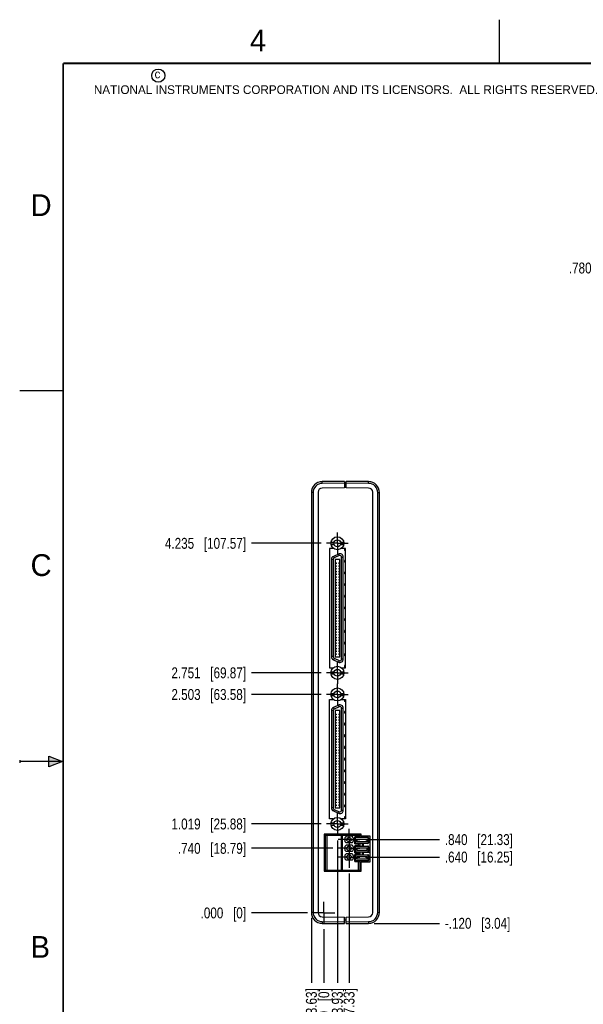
# Model space of a CAD drawing. Header units: inches. Extents: x 0 to 22, y 0 to 17.
# Tile 2 of 24: x 0 to 6.5, y 5.7 to 17. Entities that reach past the tile are written whole.
import ezdxf

# ---------------------------------------------------------------- set-up
doc = ezdxf.new("R2010")
doc.units = ezdxf.units.IN
doc.header["$LTSCALE"] = 1.21
doc.header["$MEASUREMENT"] = 0
doc.linetypes.add('CENTER', pattern=[0.6, 0.375, -0.075, 0.075, -0.075])
doc.layers.get('0').update_dxf_attribs({"linetype": 'CONTINUOUS'})
doc.layers.add('02___PRT_ALL_AXES', color=7, linetype='CONTINUOUS')
doc.layers.add('DIMENSIONS', color=7, linetype='CONTINUOUS')
doc.styles.get("Standard").update_dxf_attribs({"font": 'txt', "width": 0.8})
doc.styles.add('TEXTSTYLE_2', font='txt')
doc.dimstyles.new('DIMSTYLE_1', dxfattribs={"dimtxt": 0.125, "dimasz": 0.18, "dimexe": 0.18, "dimexo": 0.0625, "dimgap": 0.09, "dimtad": 0, "dimtih": 1, "dimtoh": 1, "dimdec": 3, "dimzin": 4, "dimdsep": 46, "dimtxsty": 'STANDARD', "dimblk": '_FILLED', "dimblk1": '_FILLED', "dimblk2": '_FILLED', "dimcen": 0.09, "dimadec": 0, "dimazin": 0, "dimtp": 0.01, "dimtm": 0.01, "dimtfac": 1, "dimtdec": 3, "dimtofl": 0, "dimtmove": 0, "dimatfit": 3, "dimldrblk": '_FILLED', "dimfxl": 1, "dimtolj": 1, "dimtzin": 4, "dimarcsym": 0})
doc.dimstyles.new('DIMSTYLE_2', dxfattribs={"dimtxt": 0.125, "dimasz": 0.18, "dimexe": 0.18, "dimexo": 0.0625, "dimgap": 0.09, "dimtad": 0, "dimtih": 1, "dimtoh": 1, "dimdec": 3, "dimzin": 4, "dimdsep": 46, "dimtxsty": 'STANDARD', "dimblk": '_FILLED', "dimblk1": '_FILLED', "dimblk2": '_FILLED', "dimcen": 0.09, "dimadec": 0, "dimazin": 0, "dimtp": 0.01, "dimtm": 0.01, "dimtfac": 1, "dimtdec": 3, "dimtofl": 0, "dimtmove": 0, "dimatfit": 3, "dimldrblk": '_FILLED', "dimfxl": 1, "dimtolj": 1, "dimtzin": 4, "dimarcsym": 0})

# ---------------------------------------------------------------- blocks, each defined once
blk = doc.blocks.new('_FILLED')
at = {"color": 0, "linetype": 'BYBLOCK'}
blk.add_solid([(0, 0), (-1, 0.174), (-1, -0.174)], dxfattribs=at)
blk = doc.blocks.new('*D0')
at = {"layer": 'DIMENSIONS', "color": 2, "linetype": 'CONTINUOUS'}
for p, q in [((6.687, 14.544), (6.687, 14.904)), ((7.774, 14.544), (6.562, 14.544)), ((7.774, 13.764), (6.562, 13.764)), ((6.687, 13.764), (6.687, 13.404))]:
    blk.add_line(p, q, dxfattribs=at)
at = {"layer": 'DIMENSIONS', "color": 2, "linetype": 'CONTINUOUS', "xscale": 0.18, "yscale": 0.18, "zscale": 0.18}
for p, rotation in [((6.687, 14.544), 270), ((6.687, 13.764), 90)]:
    blk.add_blockref('_FILLED', p, dxfattribs=dict(at, rotation=rotation))
at = {"layer": 'DIMENSIONS', "color": 2, "linetype": 'CONTINUOUS', "insert": (6.687, 14.217), "char_height": 0.125, "width": 1.225, "attachment_point": 2, "line_spacing_factor": 0.9}
blk.add_mtext('.780{\\Ftxt.shx;\\W1.000000;\\H0.125000; }[19.81]', dxfattribs=at)
blk = doc.blocks.new('*D3')
at = {"layer": 'DIMENSIONS', "color": 2, "linetype": 'CONTINUOUS'}
blk.add_line((3.455, 7.784), (2.657, 7.784), dxfattribs=at)
at = {"layer": 'DIMENSIONS', "color": 2, "linetype": 'CONTINUOUS', "insert": (2.595, 7.846), "char_height": 0.125, "width": 1.325, "attachment_point": 3, "line_spacing_factor": 0.9}
blk.add_mtext('1.019{\\Ftxt.shx;\\W1.000000;\\H0.125000; }[25.88]', dxfattribs=at)
blk = doc.blocks.new('*D4')
at = {"layer": 'DIMENSIONS', "color": 2, "linetype": 'CONTINUOUS'}
blk.add_line((3.3, 6.765), (2.657, 6.765), dxfattribs=at)
at = {"layer": 'DIMENSIONS', "color": 2, "linetype": 'CONTINUOUS', "insert": (2.595, 6.827), "char_height": 0.125, "width": 0.825, "attachment_point": 3, "line_spacing_factor": 0.9}
blk.add_mtext('.000{\\Ftxt.shx;\\W1.000000;\\H0.125000; }[0]', dxfattribs=at)
blk = doc.blocks.new('*D5')
at = {"layer": 'DIMENSIONS', "color": 2, "linetype": 'CONTINUOUS'}
blk.add_line((3.455, 9.268), (2.657, 9.268), dxfattribs=at)
at = {"layer": 'DIMENSIONS', "color": 2, "linetype": 'CONTINUOUS', "insert": (2.595, 9.33), "char_height": 0.125, "width": 1.325, "attachment_point": 3, "line_spacing_factor": 0.9}
blk.add_mtext('2.503{\\Ftxt.shx;\\W1.000000;\\H0.125000; }[63.58]', dxfattribs=at)
blk = doc.blocks.new('*D6')
at = {"layer": 'DIMENSIONS', "color": 2, "linetype": 'CONTINUOUS'}
blk.add_line((3.455, 9.516), (2.657, 9.516), dxfattribs=at)
at = {"layer": 'DIMENSIONS', "color": 2, "linetype": 'CONTINUOUS', "insert": (2.595, 9.578), "char_height": 0.125, "width": 1.325, "attachment_point": 3, "line_spacing_factor": 0.9}
blk.add_mtext('2.751{\\Ftxt.shx;\\W1.000000;\\H0.125000; }[69.87]', dxfattribs=at)
blk = doc.blocks.new('*D7')
at = {"layer": 'DIMENSIONS', "color": 2, "linetype": 'CONTINUOUS'}
blk.add_line((3.455, 11), (2.657, 11), dxfattribs=at)
at = {"layer": 'DIMENSIONS', "color": 2, "linetype": 'CONTINUOUS', "insert": (2.595, 11.062), "char_height": 0.125, "width": 1.425, "attachment_point": 3, "line_spacing_factor": 0.9}
blk.add_mtext('4.235{\\Ftxt.shx;\\W1.000000;\\H0.125000; }[107.57]', dxfattribs=at)
blk = doc.blocks.new('*D8')
at = {"layer": 'DIMENSIONS', "color": 2, "linetype": 'CONTINUOUS'}
blk.add_line((4.064, 6.645), (4.812, 6.645), dxfattribs=at)
at = {"layer": 'DIMENSIONS', "color": 2, "linetype": 'CONTINUOUS', "insert": (4.875, 6.708), "char_height": 0.125, "width": 1.225, "attachment_point": 1, "line_spacing_factor": 0.9}
blk.add_mtext('-.120{\\Ftxt.shx;\\W1.000000;\\H0.125000; }[3.04]', dxfattribs=at)
blk = doc.blocks.new('*D9')
at = {"layer": 'DIMENSIONS', "color": 2, "linetype": 'CONTINUOUS'}
blk.add_line((3.964, 7.405), (4.812, 7.405), dxfattribs=at)
at = {"layer": 'DIMENSIONS', "color": 2, "linetype": 'CONTINUOUS', "insert": (4.875, 7.467), "char_height": 0.125, "width": 1.225, "attachment_point": 1, "line_spacing_factor": 0.9}
blk.add_mtext('.640{\\Ftxt.shx;\\W1.000000;\\H0.125000; }[16.25]', dxfattribs=at)
blk = doc.blocks.new('*D10')
at = {"layer": 'DIMENSIONS', "color": 2, "linetype": 'CONTINUOUS'}
blk.add_line((3.964, 7.605), (4.812, 7.605), dxfattribs=at)
at = {"layer": 'DIMENSIONS', "color": 2, "linetype": 'CONTINUOUS', "insert": (4.875, 7.667), "char_height": 0.125, "width": 1.225, "attachment_point": 1, "line_spacing_factor": 0.9}
blk.add_mtext('.840{\\Ftxt.shx;\\W1.000000;\\H0.125000; }[21.33]', dxfattribs=at)
blk = doc.blocks.new('*D11')
at = {"layer": 'DIMENSIONS', "color": 2, "linetype": 'CONTINUOUS'}
blk.add_line((3.589, 7.505), (2.657, 7.505), dxfattribs=at)
at = {"layer": 'DIMENSIONS', "color": 2, "linetype": 'CONTINUOUS', "insert": (2.595, 7.567), "char_height": 0.125, "width": 1.225, "attachment_point": 3, "line_spacing_factor": 0.9}
blk.add_mtext('.740{\\Ftxt.shx;\\W1.000000;\\H0.125000; }[18.79]', dxfattribs=at)
blk = doc.blocks.new('*D12')
at = {"layer": 'DIMENSIONS', "color": 2, "linetype": 'CONTINUOUS'}
blk.add_line((3.643, 7.596), (3.643, 5.964), dxfattribs=at)
at = {"layer": 'DIMENSIONS', "color": 2, "linetype": 'CONTINUOUS', "insert": (3.58, 5.901), "char_height": 0.125, "width": 1.425, "attachment_point": 3, "rotation": 90, "line_spacing_factor": 0.9}
blk.add_mtext('4X .155{\\Ftxt.shx;\\W1.000000;\\H0.125000; }[3.93]', dxfattribs=at)
blk = doc.blocks.new('*D13')
at = {"layer": 'DIMENSIONS', "color": 2, "linetype": 'CONTINUOUS'}
blk.add_line((3.488, 6.577), (3.488, 5.964), dxfattribs=at)
at = {"layer": 'DIMENSIONS', "color": 2, "linetype": 'CONTINUOUS', "insert": (3.425, 5.901), "char_height": 0.125, "width": 0.825, "attachment_point": 3, "rotation": 90, "line_spacing_factor": 0.9}
blk.add_mtext('.000{\\Ftxt.shx;\\W1.000000;\\H0.125000; }[0]', dxfattribs=at)
blk = doc.blocks.new('*D14')
at = {"layer": 'DIMENSIONS', "color": 2, "linetype": 'CONTINUOUS'}
blk.add_line((3.777, 7.217), (3.777, 5.964), dxfattribs=at)
at = {"layer": 'DIMENSIONS', "color": 2, "linetype": 'CONTINUOUS', "insert": (3.714, 5.901), "char_height": 0.125, "width": 1.425, "attachment_point": 3, "rotation": 90, "line_spacing_factor": 0.9}
blk.add_mtext('3X .289{\\Ftxt.shx;\\W1.000000;\\H0.125000; }[7.33]', dxfattribs=at)
blk = doc.blocks.new('*D15')
at = {"layer": 'DIMENSIONS', "color": 2, "linetype": 'CONTINUOUS'}
blk.add_line((3.345, 6.708), (3.345, 5.964), dxfattribs=at)
at = {"layer": 'DIMENSIONS', "color": 2, "linetype": 'CONTINUOUS', "insert": (3.282, 5.901), "char_height": 0.125, "width": 1.225, "attachment_point": 3, "rotation": 90, "line_spacing_factor": 0.9}
blk.add_mtext('-.143{\\Ftxt.shx;\\W1.000000;\\H0.125000; }[3.63]', dxfattribs=at)

msp = doc.modelspace()

# ---------------------------------------------------------------- hatches: boundary and pattern name
at = {"linetype": 'CONTINUOUS'}
msp.add_hatch(color=2, dxfattribs=at).paths.add_polyline_path([(0.3337, 8.5625), (0.49, 8.5), (0.3337, 8.4375)])

# ---------------------------------------------------------------- linework, layer by layer
at = {"color": 2, "linetype": 'CONTINUOUS'}
for p, q in [((5.5, 16.5), (5.5, 17)), ((0, 12.75), (0.5, 12.75)), ((0, 8.515), (0, 8.485)), ((0.49, 8.5), (0, 8.5)), ((0.3337, 8.4375), (0.3337, 8.5625)), ((0.3337, 8.5625), (0.49, 8.5)), ((0.49, 8.5), (0.3337, 8.4375))]:
    msp.add_line(p, q, dxfattribs=at)
at = {"color": 7, "linetype": 'CONTINUOUS'}
for p, q in [((3.7249, 11.7088), (3.4689, 11.7066)), ((3.7249, 11.6349), (3.4695, 11.6327)), ((3.7249, 11.7088), (3.7249, 11.6349)), ((3.7249, 11.6718), (3.7449, 11.6718)), ((3.7449, 11.6349), (3.7449, 11.7088)), ((4.001, 11.7066), (3.7449, 11.7088)), ((4.0004, 11.6327), (3.7449, 11.6349)), ((3.3449, 11.5816), (3.3449, 6.77)), ((3.4219, 11.5847), (3.4219, 6.767)), ((4.0479, 6.767), (4.0479, 11.5847)), ((4.1249, 6.77), (4.1249, 11.5816)), ((3.569, 11.0127), (3.6055, 11.0127)), ((3.569, 10.9871), (3.6055, 10.9871)), ((3.68, 11.0127), (3.7164, 11.0127)), ((3.68, 10.9871), (3.7164, 10.9871)), ((3.5509, 10.9408), (3.5509, 9.5748)), ((3.5959, 10.9408), (3.5509, 10.9408)), ((3.5959, 10.9416), (3.5959, 10.9408)), ((3.6548, 10.8772), (3.5974, 10.8504)), ((3.6899, 10.9408), (3.6899, 10.9419)), ((3.7349, 10.9408), (3.6899, 10.9408)), ((3.7108, 9.6742), (3.7108, 10.8415)), ((3.7238, 10.9379), (3.7238, 10.9179)), ((3.7349, 10.9379), (3.7238, 10.9379)), ((3.7349, 10.9179), (3.7238, 10.9179)), ((3.7349, 9.5748), (3.7349, 10.9408)), ((3.5746, 10.8147), (3.5746, 9.701)), ((3.6162, 10.8149), (3.6162, 9.7007)), ((3.6693, 10.8149), (3.6162, 10.8149)), ((3.627, 10.7746), (3.6162, 10.7746)), ((3.627, 10.7647), (3.6162, 10.7647)), ((3.627, 10.7431), (3.6162, 10.7431)), ((3.627, 10.7332), (3.6162, 10.7332)), ((3.627, 10.7746), (3.627, 10.7647)), ((3.627, 10.7431), (3.627, 10.7332)), ((3.6585, 10.7746), (3.6585, 10.7647)), ((3.6693, 10.7746), (3.6585, 10.7746)), ((3.6693, 10.7647), (3.6585, 10.7647)), ((3.6585, 10.7431), (3.6585, 10.7332)), ((3.6693, 10.7431), (3.6585, 10.7431)), ((3.6693, 10.7332), (3.6585, 10.7332)), ((3.6693, 9.7007), (3.6693, 10.8149)), ((3.7238, 10.8039), (3.7238, 10.7838)), ((3.7349, 10.8039), (3.7238, 10.8039)), ((3.7349, 10.7838), (3.7238, 10.7838)), ((3.627, 10.7116), (3.6162, 10.7116)), ((3.627, 10.7017), (3.6162, 10.7017)), ((3.627, 10.6801), (3.6162, 10.6801)), ((3.627, 10.6702), (3.6162, 10.6702)), ((3.627, 10.6486), (3.6162, 10.6486)), ((3.627, 10.6387), (3.6162, 10.6387)), ((3.627, 10.6171), (3.6162, 10.6171)), ((3.627, 10.6072), (3.6162, 10.6072)), ((3.627, 10.7116), (3.627, 10.7017)), ((3.627, 10.6801), (3.627, 10.6702)), ((3.627, 10.6486), (3.627, 10.6387)), ((3.627, 10.6171), (3.627, 10.6072)), ((3.6585, 10.7116), (3.6585, 10.7017)), ((3.6693, 10.7116), (3.6585, 10.7116)), ((3.6693, 10.7017), (3.6585, 10.7017)), ((3.6585, 10.6801), (3.6585, 10.6702)), ((3.6693, 10.6801), (3.6585, 10.6801)), ((3.6693, 10.6702), (3.6585, 10.6702)), ((3.6585, 10.6486), (3.6585, 10.6387)), ((3.6693, 10.6486), (3.6585, 10.6486)), ((3.6693, 10.6387), (3.6585, 10.6387)), ((3.6585, 10.6171), (3.6585, 10.6072)), ((3.6693, 10.6171), (3.6585, 10.6171)), ((3.6693, 10.6072), (3.6585, 10.6072)), ((3.7238, 10.6699), (3.7238, 10.6498)), ((3.7349, 10.6699), (3.7238, 10.6699)), ((3.7349, 10.6498), (3.7238, 10.6498)), ((3.7254, 10.6699), (3.7254, 10.6498)), ((3.7349, 10.6515), (3.7254, 10.6515)), ((3.7307, 10.6699), (3.7307, 10.6515)), ((3.627, 10.5856), (3.6162, 10.5856)), ((3.627, 10.5757), (3.6162, 10.5757)), ((3.627, 10.5541), (3.6162, 10.5541)), ((3.627, 10.5442), (3.6162, 10.5442)), ((3.627, 10.5226), (3.6162, 10.5226)), ((3.627, 10.5127), (3.6162, 10.5127)), ((3.627, 10.5856), (3.627, 10.5757)), ((3.627, 10.5541), (3.627, 10.5442)), ((3.627, 10.5226), (3.627, 10.5127)), ((3.6585, 10.5856), (3.6585, 10.5757)), ((3.6693, 10.5856), (3.6585, 10.5856)), ((3.6693, 10.5757), (3.6585, 10.5757)), ((3.6585, 10.5541), (3.6585, 10.5442)), ((3.6693, 10.5541), (3.6585, 10.5541)), ((3.6693, 10.5442), (3.6585, 10.5442)), ((3.6585, 10.5226), (3.6585, 10.5127)), ((3.6693, 10.5226), (3.6585, 10.5226)), ((3.6693, 10.5127), (3.6585, 10.5127)), ((3.7238, 10.5359), (3.7238, 10.5158)), ((3.7349, 10.5359), (3.7238, 10.5359)), ((3.7349, 10.5158), (3.7238, 10.5158)), ((3.627, 10.4911), (3.6162, 10.4911)), ((3.627, 10.4812), (3.6162, 10.4812)), ((3.627, 10.4596), (3.6162, 10.4596)), ((3.627, 10.4497), (3.6162, 10.4497)), ((3.627, 10.4281), (3.6162, 10.4281)), ((3.627, 10.4183), (3.6162, 10.4183)), ((3.627, 10.3966), (3.6162, 10.3966)), ((3.627, 10.3868), (3.6162, 10.3868)), ((3.627, 10.4911), (3.627, 10.4812)), ((3.627, 10.4596), (3.627, 10.4497)), ((3.627, 10.4281), (3.627, 10.4183)), ((3.627, 10.3966), (3.627, 10.3868)), ((3.6585, 10.4911), (3.6585, 10.4812)), ((3.6693, 10.4911), (3.6585, 10.4911)), ((3.6693, 10.4812), (3.6585, 10.4812)), ((3.6585, 10.4596), (3.6585, 10.4497)), ((3.6693, 10.4596), (3.6585, 10.4596)), ((3.6693, 10.4497), (3.6585, 10.4497)), ((3.6585, 10.4281), (3.6585, 10.4183)), ((3.6693, 10.4281), (3.6585, 10.4281)), ((3.6693, 10.4183), (3.6585, 10.4183)), ((3.6585, 10.3966), (3.6585, 10.3868)), ((3.6693, 10.3966), (3.6585, 10.3966)), ((3.6693, 10.3868), (3.6585, 10.3868)), ((3.7238, 10.4019), (3.7238, 10.3818)), ((3.7349, 10.4019), (3.7238, 10.4019)), ((3.7349, 10.3818), (3.7238, 10.3818)), ((3.627, 10.3651), (3.6162, 10.3651)), ((3.627, 10.3553), (3.6162, 10.3553)), ((3.627, 10.3336), (3.6162, 10.3336)), ((3.627, 10.3238), (3.6162, 10.3238)), ((3.627, 10.3021), (3.6162, 10.3021)), ((3.627, 10.2923), (3.6162, 10.2923)), ((3.627, 10.2706), (3.6162, 10.2706)), ((3.627, 10.3651), (3.627, 10.3553)), ((3.627, 10.3336), (3.627, 10.3238)), ((3.627, 10.3021), (3.627, 10.2923)), ((3.627, 10.2706), (3.627, 10.2608)), ((3.6585, 10.3651), (3.6585, 10.3553)), ((3.6693, 10.3651), (3.6585, 10.3651)), ((3.6693, 10.3553), (3.6585, 10.3553)), ((3.6585, 10.3336), (3.6585, 10.3238)), ((3.6693, 10.3336), (3.6585, 10.3336)), ((3.6693, 10.3238), (3.6585, 10.3238)), ((3.6585, 10.3021), (3.6585, 10.2923)), ((3.6693, 10.3021), (3.6585, 10.3021)), ((3.6693, 10.2923), (3.6585, 10.2923)), ((3.6585, 10.2706), (3.6585, 10.2608)), ((3.6693, 10.2706), (3.6585, 10.2706)), ((3.7238, 10.2679), (3.7238, 10.2478)), ((3.7349, 10.2679), (3.7238, 10.2679)), ((3.7254, 10.2679), (3.7254, 10.2478)), ((3.7307, 10.2679), (3.7307, 10.2478)), ((3.627, 10.2608), (3.6162, 10.2608)), ((3.627, 10.2391), (3.6162, 10.2391)), ((3.627, 10.2293), (3.6162, 10.2293)), ((3.627, 10.2076), (3.6162, 10.2076)), ((3.627, 10.1978), (3.6162, 10.1978)), ((3.627, 10.1761), (3.6162, 10.1761)), ((3.627, 10.1663), (3.6162, 10.1663)), ((3.627, 10.2391), (3.627, 10.2293)), ((3.627, 10.2076), (3.627, 10.1978)), ((3.627, 10.1761), (3.627, 10.1663)), ((3.6693, 10.2608), (3.6585, 10.2608)), ((3.6585, 10.2391), (3.6585, 10.2293)), ((3.6693, 10.2391), (3.6585, 10.2391)), ((3.6693, 10.2293), (3.6585, 10.2293)), ((3.6585, 10.2076), (3.6585, 10.1978)), ((3.6693, 10.2076), (3.6585, 10.2076)), ((3.6693, 10.1978), (3.6585, 10.1978)), ((3.6585, 10.1761), (3.6585, 10.1663)), ((3.6693, 10.1761), (3.6585, 10.1761)), ((3.6693, 10.1663), (3.6585, 10.1663)), ((3.7349, 10.2478), (3.7238, 10.2478)), ((3.627, 10.1446), (3.6162, 10.1446)), ((3.627, 10.1348), (3.6162, 10.1348)), ((3.627, 10.1131), (3.6162, 10.1131)), ((3.627, 10.1033), (3.6162, 10.1033)), ((3.627, 10.0816), (3.6162, 10.0816)), ((3.627, 10.0718), (3.6162, 10.0718)), ((3.627, 10.0501), (3.6162, 10.0501)), ((3.627, 10.1446), (3.627, 10.1348)), ((3.627, 10.1131), (3.627, 10.1033)), ((3.627, 10.0816), (3.627, 10.0718)), ((3.627, 10.0501), (3.627, 10.0403)), ((3.6585, 10.1446), (3.6585, 10.1348)), ((3.6693, 10.1446), (3.6585, 10.1446)), ((3.6693, 10.1348), (3.6585, 10.1348)), ((3.6585, 10.1131), (3.6585, 10.1033)), ((3.6693, 10.1131), (3.6585, 10.1131)), ((3.6693, 10.1033), (3.6585, 10.1033)), ((3.6585, 10.0816), (3.6585, 10.0718)), ((3.6693, 10.0816), (3.6585, 10.0816)), ((3.6693, 10.0718), (3.6585, 10.0718)), ((3.6585, 10.0501), (3.6585, 10.0403)), ((3.6693, 10.0501), (3.6585, 10.0501)), ((3.7238, 10.1338), (3.7238, 10.1138)), ((3.7349, 10.1338), (3.7238, 10.1338)), ((3.7349, 10.1138), (3.7238, 10.1138)), ((3.627, 10.0403), (3.6162, 10.0403)), ((3.627, 10.0186), (3.6162, 10.0186)), ((3.627, 10.0088), (3.6162, 10.0088)), ((3.627, 9.9871), (3.6162, 9.9871)), ((3.627, 9.9773), (3.6162, 9.9773)), ((3.627, 9.9557), (3.6162, 9.9557)), ((3.627, 9.9458), (3.6162, 9.9458)), ((3.627, 10.0186), (3.627, 10.0088)), ((3.627, 9.9871), (3.627, 9.9773)), ((3.627, 9.9557), (3.627, 9.9458)), ((3.6693, 10.0403), (3.6585, 10.0403)), ((3.6585, 10.0186), (3.6585, 10.0088)), ((3.6693, 10.0186), (3.6585, 10.0186)), ((3.6693, 10.0088), (3.6585, 10.0088)), ((3.6585, 9.9871), (3.6585, 9.9773)), ((3.6693, 9.9871), (3.6585, 9.9871)), ((3.6693, 9.9773), (3.6585, 9.9773)), ((3.6585, 9.9557), (3.6585, 9.9458)), ((3.6693, 9.9557), (3.6585, 9.9557)), ((3.6693, 9.9458), (3.6585, 9.9458)), ((3.7238, 9.9998), (3.7238, 9.9797)), ((3.7349, 9.9998), (3.7238, 9.9998)), ((3.7349, 9.9797), (3.7238, 9.9797)), ((3.627, 9.9242), (3.6162, 9.9242)), ((3.627, 9.9143), (3.6162, 9.9143)), ((3.627, 9.8927), (3.6162, 9.8927)), ((3.627, 9.8828), (3.6162, 9.8828)), ((3.627, 9.8612), (3.6162, 9.8612)), ((3.627, 9.8513), (3.6162, 9.8513)), ((3.627, 9.8297), (3.6162, 9.8297)), ((3.627, 9.8198), (3.6162, 9.8198)), ((3.627, 9.9242), (3.627, 9.9143)), ((3.627, 9.8927), (3.627, 9.8828)), ((3.627, 9.8612), (3.627, 9.8513)), ((3.627, 9.8297), (3.627, 9.8198)), ((3.6585, 9.9242), (3.6585, 9.9143)), ((3.6693, 9.9242), (3.6585, 9.9242)), ((3.6693, 9.9143), (3.6585, 9.9143)), ((3.6585, 9.8927), (3.6585, 9.8828)), ((3.6693, 9.8927), (3.6585, 9.8927)), ((3.6693, 9.8828), (3.6585, 9.8828)), ((3.6585, 9.8612), (3.6585, 9.8513)), ((3.6693, 9.8612), (3.6585, 9.8612)), ((3.6693, 9.8513), (3.6585, 9.8513)), ((3.6585, 9.8297), (3.6585, 9.8198)), ((3.6693, 9.8297), (3.6585, 9.8297)), ((3.6693, 9.8198), (3.6585, 9.8198)), ((3.7238, 9.8658), (3.7238, 9.8457)), ((3.7349, 9.8658), (3.7238, 9.8658)), ((3.7349, 9.8457), (3.7238, 9.8457)), ((3.7254, 9.8658), (3.7254, 9.8457)), ((3.7349, 9.8641), (3.7254, 9.8641)), ((3.7307, 9.8641), (3.7307, 9.8457)), ((3.627, 9.7982), (3.6162, 9.7982)), ((3.627, 9.7883), (3.6162, 9.7883)), ((3.627, 9.7667), (3.6162, 9.7667)), ((3.627, 9.7568), (3.6162, 9.7568)), ((3.627, 9.7352), (3.6162, 9.7352)), ((3.627, 9.7253), (3.6162, 9.7253)), ((3.627, 9.7982), (3.627, 9.7883)), ((3.627, 9.7667), (3.627, 9.7568)), ((3.627, 9.7352), (3.627, 9.7253)), ((3.6585, 9.7982), (3.6585, 9.7883)), ((3.6693, 9.7982), (3.6585, 9.7982)), ((3.6693, 9.7883), (3.6585, 9.7883)), ((3.6585, 9.7667), (3.6585, 9.7568)), ((3.6693, 9.7667), (3.6585, 9.7667)), ((3.6693, 9.7568), (3.6585, 9.7568)), ((3.6585, 9.7352), (3.6585, 9.7253)), ((3.6693, 9.7352), (3.6585, 9.7352)), ((3.6693, 9.7253), (3.6585, 9.7253)), ((3.7238, 9.7318), (3.7238, 9.7117)), ((3.7349, 9.7318), (3.7238, 9.7318)), ((3.7349, 9.7117), (3.7238, 9.7117)), ((3.5974, 9.6653), (3.6548, 9.6385)), ((3.6162, 9.7007), (3.6693, 9.7007)), ((3.7238, 9.5978), (3.7238, 9.5777)), ((3.7349, 9.5978), (3.7238, 9.5978)), ((3.5509, 9.5748), (3.5959, 9.5748)), ((3.569, 9.5285), (3.6055, 9.5285)), ((3.569, 9.5029), (3.6055, 9.5029)), ((3.5959, 9.5748), (3.5959, 9.5741)), ((3.68, 9.5285), (3.7164, 9.5285)), ((3.68, 9.5029), (3.7164, 9.5029)), ((3.6899, 9.5737), (3.6899, 9.5748)), ((3.6899, 9.5748), (3.7349, 9.5748)), ((3.7349, 9.5777), (3.7238, 9.5777)), ((3.569, 9.2807), (3.6055, 9.2807)), ((3.569, 9.2551), (3.6055, 9.2551)), ((3.68, 9.2807), (3.7164, 9.2807)), ((3.68, 9.2551), (3.7164, 9.2551)), ((3.5509, 7.8428), (3.5509, 9.2088)), ((3.5509, 9.2088), (3.5959, 9.2088)), ((3.5959, 9.2088), (3.5959, 9.2096)), ((3.6548, 9.1452), (3.5974, 9.1184)), ((3.6899, 9.2099), (3.6899, 9.2088)), ((3.6899, 9.2088), (3.7349, 9.2088)), ((3.7238, 9.2059), (3.7238, 9.1859)), ((3.7349, 9.2059), (3.7238, 9.2059)), ((3.7349, 9.1859), (3.7238, 9.1859)), ((3.7349, 9.2088), (3.7349, 7.8428)), ((3.5746, 9.0827), (3.5746, 7.969)), ((3.6162, 9.0829), (3.6162, 7.9687)), ((3.6693, 9.0829), (3.6162, 9.0829)), ((3.627, 9.0426), (3.6162, 9.0426)), ((3.627, 9.0327), (3.6162, 9.0327)), ((3.627, 9.0426), (3.627, 9.0327)), ((3.6585, 9.0426), (3.6585, 9.0327)), ((3.6693, 9.0426), (3.6585, 9.0426)), ((3.6693, 9.0327), (3.6585, 9.0327)), ((3.6693, 7.9687), (3.6693, 9.0829)), ((3.7108, 7.9422), (3.7108, 9.1095)), ((3.7238, 9.0719), (3.7238, 9.0518)), ((3.7349, 9.0719), (3.7238, 9.0719)), ((3.7349, 9.0518), (3.7238, 9.0518)), ((3.627, 9.0111), (3.6162, 9.0111)), ((3.627, 9.0012), (3.6162, 9.0012)), ((3.627, 8.9796), (3.6162, 8.9796)), ((3.627, 8.9697), (3.6162, 8.9697)), ((3.627, 8.9481), (3.6162, 8.9481)), ((3.627, 8.9382), (3.6162, 8.9382)), ((3.627, 8.9166), (3.6162, 8.9166)), ((3.627, 9.0111), (3.627, 9.0012)), ((3.627, 8.9796), (3.627, 8.9697)), ((3.627, 8.9481), (3.627, 8.9382)), ((3.627, 8.9166), (3.627, 8.9067)), ((3.6693, 9.0111), (3.6585, 9.0111)), ((3.6585, 9.0111), (3.6585, 9.0012)), ((3.6693, 9.0012), (3.6585, 9.0012)), ((3.6693, 8.9796), (3.6585, 8.9796)), ((3.6585, 8.9796), (3.6585, 8.9697)), ((3.6693, 8.9697), (3.6585, 8.9697)), ((3.6693, 8.9481), (3.6585, 8.9481)), ((3.6585, 8.9481), (3.6585, 8.9382)), ((3.6693, 8.9382), (3.6585, 8.9382)), ((3.6693, 8.9166), (3.6585, 8.9166)), ((3.6585, 8.9166), (3.6585, 8.9067)), ((3.7349, 8.9379), (3.7238, 8.9379)), ((3.7238, 8.9379), (3.7238, 8.9178)), ((3.7349, 8.9178), (3.7238, 8.9178)), ((3.7254, 8.9379), (3.7254, 8.9178)), ((3.7349, 8.9195), (3.7254, 8.9195)), ((3.7307, 8.9379), (3.7307, 8.9195)), ((3.627, 8.9067), (3.6162, 8.9067)), ((3.627, 8.8851), (3.6162, 8.8851)), ((3.627, 8.8752), (3.6162, 8.8752)), ((3.627, 8.8536), (3.6162, 8.8536)), ((3.627, 8.8437), (3.6162, 8.8437)), ((3.627, 8.8221), (3.6162, 8.8221)), ((3.627, 8.8122), (3.6162, 8.8122)), ((3.627, 8.8851), (3.627, 8.8752)), ((3.627, 8.8536), (3.627, 8.8437)), ((3.627, 8.8221), (3.627, 8.8122)), ((3.6693, 8.9067), (3.6585, 8.9067)), ((3.6693, 8.8851), (3.6585, 8.8851)), ((3.6585, 8.8851), (3.6585, 8.8752)), ((3.6693, 8.8752), (3.6585, 8.8752)), ((3.6693, 8.8536), (3.6585, 8.8536)), ((3.6585, 8.8536), (3.6585, 8.8437)), ((3.6693, 8.8437), (3.6585, 8.8437)), ((3.6693, 8.8221), (3.6585, 8.8221)), ((3.6585, 8.8221), (3.6585, 8.8122)), ((3.6693, 8.8122), (3.6585, 8.8122)), ((3.7349, 8.8039), (3.7238, 8.8039)), ((3.7238, 8.8039), (3.7238, 8.7838)), ((3.627, 8.7906), (3.6162, 8.7906)), ((3.627, 8.7807), (3.6162, 8.7807)), ((3.627, 8.7591), (3.6162, 8.7591)), ((3.627, 8.7492), (3.6162, 8.7492)), ((3.627, 8.7276), (3.6162, 8.7276)), ((3.627, 8.7177), (3.6162, 8.7177)), ((3.627, 8.6961), (3.6162, 8.6961)), ((3.627, 8.7906), (3.627, 8.7807)), ((3.627, 8.7591), (3.627, 8.7492)), ((3.627, 8.7276), (3.627, 8.7177)), ((3.627, 8.6961), (3.627, 8.6863)), ((3.6693, 8.7906), (3.6585, 8.7906)), ((3.6585, 8.7906), (3.6585, 8.7807)), ((3.6693, 8.7807), (3.6585, 8.7807)), ((3.6693, 8.7591), (3.6585, 8.7591)), ((3.6585, 8.7591), (3.6585, 8.7492)), ((3.6693, 8.7492), (3.6585, 8.7492)), ((3.6693, 8.7276), (3.6585, 8.7276)), ((3.6585, 8.7276), (3.6585, 8.7177)), ((3.6693, 8.7177), (3.6585, 8.7177)), ((3.6693, 8.6961), (3.6585, 8.6961)), ((3.6585, 8.6961), (3.6585, 8.6863)), ((3.7349, 8.7838), (3.7238, 8.7838)), ((3.627, 8.6863), (3.6162, 8.6863)), ((3.627, 8.6646), (3.6162, 8.6646)), ((3.627, 8.6548), (3.6162, 8.6548)), ((3.627, 8.6331), (3.6162, 8.6331)), ((3.627, 8.6233), (3.6162, 8.6233)), ((3.627, 8.6016), (3.6162, 8.6016)), ((3.627, 8.5918), (3.6162, 8.5918)), ((3.627, 8.6646), (3.627, 8.6548)), ((3.627, 8.6331), (3.627, 8.6233)), ((3.627, 8.6016), (3.627, 8.5918)), ((3.6693, 8.6863), (3.6585, 8.6863)), ((3.6693, 8.6646), (3.6585, 8.6646)), ((3.6585, 8.6646), (3.6585, 8.6548)), ((3.6693, 8.6548), (3.6585, 8.6548)), ((3.6693, 8.6331), (3.6585, 8.6331)), ((3.6585, 8.6331), (3.6585, 8.6233)), ((3.6693, 8.6233), (3.6585, 8.6233)), ((3.6693, 8.6016), (3.6585, 8.6016)), ((3.6585, 8.6016), (3.6585, 8.5918)), ((3.6693, 8.5918), (3.6585, 8.5918)), ((3.7349, 8.6699), (3.7238, 8.6699)), ((3.7238, 8.6699), (3.7238, 8.6498)), ((3.7349, 8.6498), (3.7238, 8.6498)), ((3.627, 8.5701), (3.6162, 8.5701)), ((3.627, 8.5603), (3.6162, 8.5603)), ((3.627, 8.5386), (3.6162, 8.5386)), ((3.627, 8.5288), (3.6162, 8.5288)), ((3.627, 8.5071), (3.6162, 8.5071)), ((3.627, 8.4973), (3.6162, 8.4973)), ((3.627, 8.4756), (3.6162, 8.4756)), ((3.627, 8.4658), (3.6162, 8.4658)), ((3.627, 8.5701), (3.627, 8.5603)), ((3.627, 8.5386), (3.627, 8.5288)), ((3.627, 8.5071), (3.627, 8.4973)), ((3.627, 8.4756), (3.627, 8.4658)), ((3.6693, 8.5701), (3.6585, 8.5701)), ((3.6585, 8.5701), (3.6585, 8.5603)), ((3.6693, 8.5603), (3.6585, 8.5603)), ((3.6693, 8.5386), (3.6585, 8.5386)), ((3.6585, 8.5386), (3.6585, 8.5288)), ((3.6693, 8.5288), (3.6585, 8.5288)), ((3.6693, 8.5071), (3.6585, 8.5071)), ((3.6585, 8.5071), (3.6585, 8.4973)), ((3.6693, 8.4973), (3.6585, 8.4973)), ((3.6693, 8.4756), (3.6585, 8.4756)), ((3.6585, 8.4756), (3.6585, 8.4658)), ((3.6693, 8.4658), (3.6585, 8.4658)), ((3.7349, 8.5359), (3.7238, 8.5359)), ((3.7238, 8.5359), (3.7238, 8.5158)), ((3.7349, 8.5158), (3.7238, 8.5158)), ((3.7254, 8.5359), (3.7254, 8.5158)), ((3.7307, 8.5359), (3.7307, 8.5158)), ((3.627, 8.4441), (3.6162, 8.4441)), ((3.627, 8.4343), (3.6162, 8.4343)), ((3.627, 8.4126), (3.6162, 8.4126)), ((3.627, 8.4028), (3.6162, 8.4028)), ((3.627, 8.3811), (3.6162, 8.3811)), ((3.627, 8.3713), (3.6162, 8.3713)), ((3.627, 8.3496), (3.6162, 8.3496)), ((3.627, 8.4441), (3.627, 8.4343)), ((3.627, 8.4126), (3.627, 8.4028)), ((3.627, 8.3811), (3.627, 8.3713)), ((3.627, 8.3496), (3.627, 8.3398)), ((3.6693, 8.4441), (3.6585, 8.4441)), ((3.6585, 8.4441), (3.6585, 8.4343)), ((3.6693, 8.4343), (3.6585, 8.4343)), ((3.6693, 8.4126), (3.6585, 8.4126)), ((3.6585, 8.4126), (3.6585, 8.4028)), ((3.6693, 8.4028), (3.6585, 8.4028)), ((3.6693, 8.3811), (3.6585, 8.3811)), ((3.6585, 8.3811), (3.6585, 8.3713)), ((3.6693, 8.3713), (3.6585, 8.3713)), ((3.6693, 8.3496), (3.6585, 8.3496)), ((3.6585, 8.3496), (3.6585, 8.3398)), ((3.7349, 8.4018), (3.7238, 8.4018)), ((3.7238, 8.4018), (3.7238, 8.3818)), ((3.7349, 8.3818), (3.7238, 8.3818)), ((3.627, 8.3398), (3.6162, 8.3398)), ((3.627, 8.3181), (3.6162, 8.3181)), ((3.627, 8.3083), (3.6162, 8.3083)), ((3.627, 8.2866), (3.6162, 8.2866)), ((3.627, 8.2768), (3.6162, 8.2768)), ((3.627, 8.2551), (3.6162, 8.2551)), ((3.627, 8.2453), (3.6162, 8.2453)), ((3.627, 8.3181), (3.627, 8.3083)), ((3.627, 8.2866), (3.627, 8.2768)), ((3.627, 8.2551), (3.627, 8.2453)), ((3.6693, 8.3398), (3.6585, 8.3398)), ((3.6693, 8.3181), (3.6585, 8.3181)), ((3.6585, 8.3181), (3.6585, 8.3083)), ((3.6693, 8.3083), (3.6585, 8.3083)), ((3.6693, 8.2866), (3.6585, 8.2866)), ((3.6585, 8.2866), (3.6585, 8.2768)), ((3.6693, 8.2768), (3.6585, 8.2768)), ((3.6693, 8.2551), (3.6585, 8.2551)), ((3.6585, 8.2551), (3.6585, 8.2453)), ((3.6693, 8.2453), (3.6585, 8.2453)), ((3.7349, 8.2678), (3.7238, 8.2678)), ((3.7238, 8.2678), (3.7238, 8.2477)), ((3.7349, 8.2477), (3.7238, 8.2477)), ((3.627, 8.2237), (3.6162, 8.2237)), ((3.627, 8.2138), (3.6162, 8.2138)), ((3.627, 8.1922), (3.6162, 8.1922)), ((3.627, 8.1823), (3.6162, 8.1823)), ((3.627, 8.1607), (3.6162, 8.1607)), ((3.627, 8.1508), (3.6162, 8.1508)), ((3.627, 8.1292), (3.6162, 8.1292)), ((3.627, 8.2237), (3.627, 8.2138)), ((3.627, 8.1922), (3.627, 8.1823)), ((3.627, 8.1607), (3.627, 8.1508)), ((3.627, 8.1292), (3.627, 8.1193)), ((3.6693, 8.2237), (3.6585, 8.2237)), ((3.6585, 8.2237), (3.6585, 8.2138)), ((3.6693, 8.2138), (3.6585, 8.2138)), ((3.6693, 8.1922), (3.6585, 8.1922)), ((3.6585, 8.1922), (3.6585, 8.1823)), ((3.6693, 8.1823), (3.6585, 8.1823)), ((3.6693, 8.1607), (3.6585, 8.1607)), ((3.6585, 8.1607), (3.6585, 8.1508)), ((3.6693, 8.1508), (3.6585, 8.1508)), ((3.6693, 8.1292), (3.6585, 8.1292)), ((3.6585, 8.1292), (3.6585, 8.1193)), ((3.7349, 8.1338), (3.7238, 8.1338)), ((3.7238, 8.1338), (3.7238, 8.1137)), ((3.7254, 8.1338), (3.7254, 8.1137)), ((3.7349, 8.1321), (3.7254, 8.1321)), ((3.7307, 8.1321), (3.7307, 8.1137)), ((3.627, 8.1193), (3.6162, 8.1193)), ((3.627, 8.0977), (3.6162, 8.0977)), ((3.627, 8.0878), (3.6162, 8.0878)), ((3.627, 8.0662), (3.6162, 8.0662)), ((3.627, 8.0563), (3.6162, 8.0563)), ((3.627, 8.0347), (3.6162, 8.0347)), ((3.627, 8.0248), (3.6162, 8.0248)), ((3.627, 8.0977), (3.627, 8.0878)), ((3.627, 8.0662), (3.627, 8.0563)), ((3.627, 8.0347), (3.627, 8.0248)), ((3.6693, 8.1193), (3.6585, 8.1193)), ((3.6693, 8.0977), (3.6585, 8.0977)), ((3.6585, 8.0977), (3.6585, 8.0878)), ((3.6693, 8.0878), (3.6585, 8.0878)), ((3.6693, 8.0662), (3.6585, 8.0662)), ((3.6585, 8.0662), (3.6585, 8.0563)), ((3.6693, 8.0563), (3.6585, 8.0563)), ((3.6693, 8.0347), (3.6585, 8.0347)), ((3.6585, 8.0347), (3.6585, 8.0248)), ((3.6693, 8.0248), (3.6585, 8.0248)), ((3.7349, 8.1137), (3.7238, 8.1137)), ((3.5974, 7.9333), (3.6548, 7.9065)), ((3.627, 8.0032), (3.6162, 8.0032)), ((3.627, 7.9933), (3.6162, 7.9933)), ((3.6162, 7.9687), (3.6693, 7.9687)), ((3.627, 8.0032), (3.627, 7.9933)), ((3.6693, 8.0032), (3.6585, 8.0032)), ((3.6585, 8.0032), (3.6585, 7.9933)), ((3.6693, 7.9933), (3.6585, 7.9933)), ((3.7349, 7.9998), (3.7238, 7.9998)), ((3.7238, 7.9998), (3.7238, 7.9797)), ((3.7349, 7.9797), (3.7238, 7.9797)), ((3.5959, 7.8428), (3.5509, 7.8428)), ((3.569, 7.7965), (3.6055, 7.7965)), ((3.5959, 7.8421), (3.5959, 7.8428)), ((3.68, 7.7965), (3.7164, 7.7965)), ((3.7349, 7.8428), (3.6899, 7.8428)), ((3.6899, 7.8428), (3.6899, 7.8417)), ((3.7349, 7.8658), (3.7238, 7.8658)), ((3.7238, 7.8658), (3.7238, 7.8457)), ((3.7349, 7.8457), (3.7238, 7.8457)), ((3.569, 7.7709), (3.6055, 7.7709)), ((3.68, 7.7709), (3.7164, 7.7709)), ((3.9149, 7.6673), (3.4929, 7.6673)), ((3.4929, 7.6673), (3.4929, 7.2423)), ((3.5049, 7.2423), (3.5049, 7.6673)), ((3.5049, 7.6547), (3.9149, 7.6547)), ((3.5069, 7.6547), (3.5069, 7.6673)), ((3.5093, 7.6673), (3.5093, 7.6547)), ((3.52, 7.6547), (3.52, 7.2547)), ((3.69, 7.2547), (3.69, 7.6547)), ((3.6911, 7.6673), (3.6911, 7.6547)), ((3.6912, 7.6673), (3.6912, 7.6547)), ((3.7219, 7.6673), (3.7219, 7.6547)), ((3.8115, 7.6421), (3.7417, 7.6421)), ((3.8115, 7.5673), (3.7417, 7.5673)), ((3.8986, 7.635), (3.8435, 7.635)), ((3.8435, 7.5547), (3.8435, 7.635)), ((3.8435, 7.5844), (3.8475, 7.5844)), ((3.8475, 7.5838), (3.8435, 7.5838)), ((3.9931, 7.5602), (3.8435, 7.5602)), ((3.8475, 7.6232), (3.8475, 7.5681)), ((3.8553, 7.6311), (3.9931, 7.6311)), ((3.8681, 7.6114), (3.9803, 7.6114)), ((3.8681, 7.5799), (3.8681, 7.6114)), ((3.9803, 7.5799), (3.8681, 7.5799)), ((3.8986, 7.6547), (3.8986, 7.6311)), ((3.8986, 7.5602), (3.8986, 7.5311)), ((3.9149, 7.6433), (3.9149, 7.6673)), ((4.0179, 7.6433), (3.9149, 7.6433)), ((3.938, 7.6433), (3.938, 7.6311)), ((3.938, 7.5602), (3.938, 7.5311)), ((3.9803, 7.6114), (3.9803, 7.5799)), ((4.001, 7.6232), (4.001, 7.5681)), ((4.0179, 7.3483), (4.0179, 7.6433)), ((3.8115, 7.5421), (3.7417, 7.5421)), ((3.8115, 7.4673), (3.7417, 7.4673)), ((3.8435, 7.5547), (3.8986, 7.5547)), ((3.8986, 7.535), (3.8435, 7.535)), ((3.8435, 7.4547), (3.8435, 7.535)), ((3.8435, 7.4844), (3.8475, 7.4844)), ((3.8475, 7.4838), (3.8435, 7.4838)), ((3.9931, 7.4602), (3.8435, 7.4602)), ((3.8435, 7.4547), (3.8986, 7.4547)), ((3.8475, 7.5232), (3.8475, 7.4681)), ((3.8553, 7.5311), (3.9931, 7.5311)), ((3.8681, 7.5114), (3.9803, 7.5114)), ((3.8681, 7.4799), (3.8681, 7.5114)), ((3.9803, 7.4799), (3.8681, 7.4799)), ((3.8986, 7.4602), (3.8986, 7.4311)), ((3.938, 7.4602), (3.938, 7.4311)), ((4.0179, 7.4553), (3.938, 7.4539)), ((3.9803, 7.5114), (3.9803, 7.4799)), ((4.001, 7.5232), (4.001, 7.4681)), ((3.8115, 7.4421), (3.7417, 7.4421)), ((3.8115, 7.3673), (3.7417, 7.3673)), ((3.8986, 7.435), (3.8435, 7.435)), ((3.8435, 7.3547), (3.8435, 7.435)), ((3.8435, 7.3844), (3.8475, 7.3844)), ((3.8475, 7.3838), (3.8435, 7.3838)), ((3.9931, 7.3602), (3.8435, 7.3602)), ((3.8435, 7.3547), (3.8986, 7.3547)), ((3.8475, 7.4232), (3.8475, 7.3681)), ((3.8553, 7.4311), (3.9931, 7.4311)), ((3.8681, 7.4114), (3.9803, 7.4114)), ((3.8681, 7.3799), (3.8681, 7.4114)), ((3.9803, 7.3799), (3.8681, 7.3799)), ((3.8986, 7.3602), (3.8986, 7.2547)), ((3.9149, 7.3483), (4.0179, 7.3483)), ((3.9149, 7.2423), (3.9149, 7.3483)), ((3.938, 7.3602), (3.938, 7.3483)), ((3.9803, 7.4114), (3.9803, 7.3799)), ((4.001, 7.4232), (4.001, 7.3681)), ((3.4929, 7.2423), (3.9149, 7.2423)), ((3.5049, 7.2547), (3.9149, 7.2547)), ((3.4695, 6.719), (3.7249, 6.7167)), ((3.7249, 6.6428), (3.7249, 6.7167)), ((3.7449, 6.6798), (3.7249, 6.6798)), ((3.7449, 6.7167), (4.0004, 6.719)), ((3.7449, 6.6428), (3.7449, 6.7167)), ((3.4689, 6.6451), (3.7249, 6.6428)), ((3.7449, 6.6428), (4.001, 6.6451))]:
    msp.add_line(p, q, dxfattribs=at)
at = {"color": 9, "linetype": 'CONTINUOUS'}
for p, q in [((3.4689, 11.6866), (3.4689, 11.7066)), ((3.7249, 11.6888), (3.4689, 11.6866)), ((4.001, 11.6866), (3.7449, 11.6888)), ((4.001, 11.6866), (4.001, 11.7066)), ((3.3648, 11.5816), (3.3449, 11.5816)), ((3.3648, 11.5816), (3.3648, 6.77)), ((4.1051, 6.77), (4.1051, 11.5816)), ((4.1051, 11.5816), (4.1249, 11.5816)), ((3.6057, 10.8325), (3.5974, 10.8504)), ((3.6632, 10.8593), (3.6057, 10.8325)), ((3.6632, 10.8593), (3.6548, 10.8772)), ((3.6912, 9.6742), (3.6912, 10.8415)), ((3.6912, 10.8415), (3.7108, 10.8415)), ((3.5943, 10.8147), (3.5746, 10.8147)), ((3.5943, 10.8147), (3.5943, 9.701)), ((3.5943, 9.701), (3.5746, 9.701)), ((3.6057, 9.6831), (3.5974, 9.6653)), ((3.6057, 9.6831), (3.6632, 9.6563)), ((3.6632, 9.6563), (3.6548, 9.6385)), ((3.6912, 9.6742), (3.7108, 9.6742)), ((3.6632, 9.1273), (3.6548, 9.1452)), ((3.5943, 9.0827), (3.5746, 9.0827)), ((3.5943, 9.0827), (3.5943, 7.969)), ((3.6057, 9.1005), (3.5974, 9.1184)), ((3.6632, 9.1273), (3.6057, 9.1005)), ((3.6912, 7.9422), (3.6912, 9.1095)), ((3.6912, 9.1095), (3.7108, 9.1095)), ((3.5943, 7.969), (3.5746, 7.969)), ((3.6057, 7.9511), (3.5974, 7.9333)), ((3.6057, 7.9511), (3.6632, 7.9243)), ((3.6632, 7.9243), (3.6548, 7.9065)), ((3.6912, 7.9422), (3.7108, 7.9422)), ((3.5142, 7.6673), (3.5142, 7.6547)), ((3.6979, 7.6547), (3.6979, 7.2547)), ((3.8553, 7.5602), (3.8553, 7.6311)), ((3.8829, 7.6547), (3.8829, 7.635)), ((3.9301, 7.6311), (3.9301, 7.6433)), ((3.9301, 7.5311), (3.9301, 7.5602)), ((3.9931, 7.6311), (3.9931, 7.5602)), ((3.8553, 7.4602), (3.8553, 7.5311)), ((3.8829, 7.5547), (3.8829, 7.535)), ((3.8829, 7.4547), (3.8829, 7.435)), ((3.9301, 7.4311), (3.9301, 7.4602)), ((3.9931, 7.5311), (3.9931, 7.4602)), ((3.8553, 7.3602), (3.8553, 7.4311)), ((3.8829, 7.3547), (3.8829, 7.2547)), ((3.9301, 7.3483), (3.9301, 7.3602)), ((3.9931, 7.4311), (3.9931, 7.3602)), ((4.0179, 7.4093), (4.001, 7.4093)), ((3.3648, 6.77), (3.3449, 6.77)), ((4.1051, 6.77), (4.1249, 6.77)), ((3.4689, 6.6651), (3.7249, 6.6628)), ((3.4689, 6.6651), (3.4689, 6.6451)), ((3.7449, 6.6628), (4.001, 6.6651)), ((4.001, 6.6651), (4.001, 6.6451))]:
    msp.add_line(p, q, dxfattribs=at)
at = {"color": 7, "linetype": 'CONTINUOUS', "const_width": 0.02}
for points in [[(0.5, 16.5), (0.5, 0.5)], [(21.5, 16.5), (0.5, 16.5)]]:
    msp.add_lwpolyline(points, dxfattribs=at)
at = {"color": 2, "linetype": 'CONTINUOUS'}
msp.add_circle((1.5893, 16.359), 0.0754, dxfattribs=at)
at = {"color": 7, "linetype": 'CONTINUOUS'}
for centre, radius in [((3.6427, 10.9999), 0.0748), ((3.6427, 10.9999), 0.0394), ((3.6427, 9.5157), 0.0748), ((3.6427, 9.5157), 0.0394), ((3.6427, 9.2679), 0.0748), ((3.6427, 9.2679), 0.0394), ((3.6427, 7.7837), 0.0748), ((3.6427, 7.7837), 0.0394), ((3.7766, 7.6047), 0.0256), ((3.7766, 7.5047), 0.0256), ((3.7766, 7.4047), 0.0256)]:
    msp.add_circle(centre, radius, dxfattribs=at)
for centre, radius, start, end in [((3.4699, 11.5816), 0.125, 90.5, 180), ((3.4699, 11.5847), 0.048, 90.5, 180), ((3.9999, 11.5847), 0.048, 0, 89.5), ((3.9999, 11.5816), 0.125, 0, 89.5), ((3.614, 10.8147), 0.0394, 115, 180), ((3.6715, 10.8415), 0.0394, 0, 115), ((3.614, 9.701), 0.0394, 180, 245), ((3.6715, 9.6742), 0.0394, 245, 360), ((3.6715, 9.1095), 0.0394, 0, 115), ((3.614, 9.0827), 0.0394, 115, 180), ((3.614, 7.969), 0.0394, 180, 245), ((3.6715, 7.9422), 0.0394, 245, 360), ((3.7766, 7.6047), 0.0512, 133.04908, 226.95092), ((3.7766, 7.6047), 0.0512, 313.04908, 46.95092), ((3.8553, 7.6232), 0.00787, 90, 180), ((3.8553, 7.5681), 0.00787, 180, 270), ((3.9931, 7.6232), 0.00787, 0, 90), ((3.9931, 7.5681), 0.00787, 270, 360), ((3.7766, 7.5047), 0.0512, 133.04908, 226.95092), ((3.7766, 7.5047), 0.0512, 313.04908, 46.95092), ((3.8553, 7.5232), 0.00787, 90, 180), ((3.8553, 7.4681), 0.00787, 180, 270), ((3.9931, 7.5232), 0.00787, 0, 90), ((3.9931, 7.4681), 0.00787, 270, 360), ((3.7766, 7.4047), 0.0512, 133.04908, 226.95092), ((3.7766, 7.4047), 0.0512, 313.04908, 46.95092), ((3.8553, 7.4232), 0.00787, 90, 180), ((3.8553, 7.3681), 0.00787, 180, 270), ((3.9931, 7.4232), 0.00787, 0, 90), ((3.9931, 7.3681), 0.00787, 270, 360), ((3.4699, 6.77), 0.125, 180, 269.5), ((3.9999, 6.77), 0.125, 270.5, 360), ((3.4699, 6.767), 0.048, 180, 269.5), ((3.9999, 6.767), 0.048, 270.5, 360)]:
    msp.add_arc(centre, radius, start, end, dxfattribs=at)
at = {"color": 9, "linetype": 'CONTINUOUS'}
for centre, radius, start, end in [((3.4698, 11.5816), 0.105, 90.49937, 180.00076), ((4.0001, 11.5816), 0.105, 359.99937, 89.50076), ((3.614, 10.8147), 0.0197, 115, 180), ((3.6715, 10.8415), 0.0197, 0, 115), ((3.614, 9.701), 0.0197, 180, 245), ((3.6715, 9.6742), 0.0197, 245, 360), ((3.614, 9.0827), 0.0197, 115, 180), ((3.6715, 9.1095), 0.0197, 0, 115), ((3.614, 7.969), 0.0197, 180, 245), ((3.6715, 7.9422), 0.0197, 245, 360), ((3.4698, 6.77), 0.105, 179.99937, 269.50076), ((4.0001, 6.77), 0.105, 270.49937, 0.00076)]:
    msp.add_arc(centre, radius, start, end, dxfattribs=at)
at = {"layer": '02___PRT_ALL_AXES', "color": 7, "linetype": 'CENTER'}
for p, q in [((3.6427, 10.9999), (3.6427, 11.125)), ((3.6427, 10.9999), (3.5176, 10.9999)), ((3.6427, 10.9999), (3.6427, 10.8748)), ((3.6427, 10.9999), (3.7678, 10.9999)), ((3.6427, 9.5157), (3.6427, 9.6408)), ((3.6427, 9.5157), (3.5176, 9.5157)), ((3.6427, 9.5157), (3.6427, 9.3906)), ((3.6427, 9.5157), (3.7678, 9.5157)), ((3.6427, 9.2679), (3.6427, 9.3906)), ((3.6427, 9.2679), (3.5176, 9.2679)), ((3.6427, 9.2679), (3.6427, 9.1428)), ((3.6427, 9.2679), (3.7678, 9.2679)), ((3.6427, 7.7837), (3.6427, 7.9088)), ((3.6427, 7.7837), (3.5176, 7.7837)), ((3.6427, 7.7837), (3.7678, 7.7837)), ((3.6427, 7.7837), (3.6427, 7.6586)), ((3.7766, 7.6298), (3.7766, 7.7298)), ((3.7766, 7.6047), (3.6515, 7.6047)), ((3.7766, 7.6047), (3.7766, 7.6298)), ((3.7766, 7.6047), (3.9017, 7.6047)), ((3.7766, 7.6047), (3.7766, 7.4796)), ((3.7766, 7.5047), (3.6515, 7.5047)), ((3.7766, 7.5047), (3.9017, 7.5047)), ((3.7766, 7.4796), (3.7766, 7.3796)), ((3.7766, 7.4047), (3.6515, 7.4047)), ((3.7766, 7.4047), (3.9017, 7.4047)), ((3.7766, 7.3796), (3.7766, 7.2796)), ((3.4879, 6.7648), (3.4879, 6.8899)), ((3.4879, 6.7648), (3.3628, 6.7648)), ((3.4879, 6.7648), (3.613, 6.7648)), ((3.4879, 6.7648), (3.4879, 6.6397))]:
    msp.add_line(p, q, dxfattribs=at)

# ---------------------------------------------------------------- texts
at = {"color": 2, "linetype": 'CONTINUOUS', "attachment_point": 1, "line_spacing_factor": 0.9, "style": 'TEXTSTYLE_2'}
for s, insert, char_height, width in [('4', (2.64, 16.8869), 0.25, 0.25), ('c', (1.5463, 16.428), 0.1, 0.1), ('NATIONAL INSTRUMENTS CORPORATION AND ITS LICENSORS.  ALL RIGHTS RESERVED.', (0.851, 16.2482), 0.1, 7.3), ('D', (0.125, 15), 0.25, 0.25), ('C', (0.125, 10.875), 0.25, 0.25), ('B', (0.125, 6.5), 0.25, 0.25)]:
    msp.add_mtext(s, dxfattribs=dict(at, insert=insert, char_height=char_height, width=width))

# ---------------------------------------------------------------- dimensions: what is measured, and where the dimension line sits
at = {"layer": 'DIMENSIONS', "color": 2, "linetype": 'CONTINUOUS'}
dim = msp.add_linear_dim(base=(6.687, 14.5444), p1=(7.7739, 13.7644), p2=(7.7739, 14.5444), angle=90, dimstyle='DIMSTYLE_1', dxfattribs=at)
dim.commit()
dim.dimension.update_dxf_attribs({"geometry": '*D0', "text_midpoint": (6.562, 14.1544), "dimtype": 160})
for feature_location, offset, dtype, origin, picture, middle in [((3.4551, 10.9999), (-0.7977, 0), 0, (3.5176, 6.7648), '*D7', (1.5824, 10.9999)), ((3.4551, 9.5157), (-0.7977, 0), 0, (3.5176, 6.7648), '*D6', (1.6324, 9.5157)), ((3.4551, 9.2679), (-0.7977, 0), 0, (3.5176, 6.7648), '*D5', (1.6324, 9.2679)), ((3.4551, 7.7837), (-0.7977, 0), 0, (3.3628, 6.7648), '*D3', (1.6324, 7.7837)), ((3.9642, 7.6047), (0.8482, 0), 0, (3.9017, 6.7648), '*D10', (5.4874, 7.6047)), ((3.589, 7.5047), (-0.9316, 0), 0, (3.6515, 6.7648), '*D11', (1.7324, 7.5047)), ((3.9642, 7.4047), (0.8482, 0), 0, (3.9017, 6.7648), '*D9', (5.4874, 7.4047)), ((3.3003438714, 6.7648191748), (-0.6429000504, 0), 0, (3.3628438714, 6.7648191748), '*D4', (1.932443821, 6.7648191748)), ((3.4879438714, 6.5772191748), (0, -0.6137084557), 1, (3.4879438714, 6.6397191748), '*D13', (3.5999622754, 5.2650115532))]:
    dim = msp.add_ordinate_dim(feature_location=feature_location, offset=offset, dtype=dtype, origin=origin, dimstyle='DIMSTYLE_2', dxfattribs=at)
    dim.commit()
    dim.dimension.update_dxf_attribs({"geometry": picture, "text_midpoint": middle})
for feature_location, offset, dtype, origin, text, picture, middle in [((3.6427, 7.5961), (0, -1.6326), 1, (3.4879, 6.6397), '4X <>', '*D12', (3.7548, 5.0097)), ((3.7766, 7.2171), (0, -1.2536), 1, (3.4879, 7.2796), '3X <>', '*D14', (3.8886, 5.0097)), ((3.3449, 6.7075), (0, -0.744), 1, (3.4879, 6.77), '-<>', '*D15', (3.457, 5.115)), ((4.0635, 6.6451), (0.7489, 0), 0, (4.001, 6.7648), '-<>', '*D8', (5.4874, 6.6451))]:
    dim = msp.add_ordinate_dim(feature_location=feature_location, offset=offset, dtype=dtype, origin=origin, text=text, dimstyle='DIMSTYLE_2', dxfattribs=at)
    dim.commit()
    dim.dimension.update_dxf_attribs({"geometry": picture, "text_midpoint": middle})

doc.saveas('drawing.dxf')
